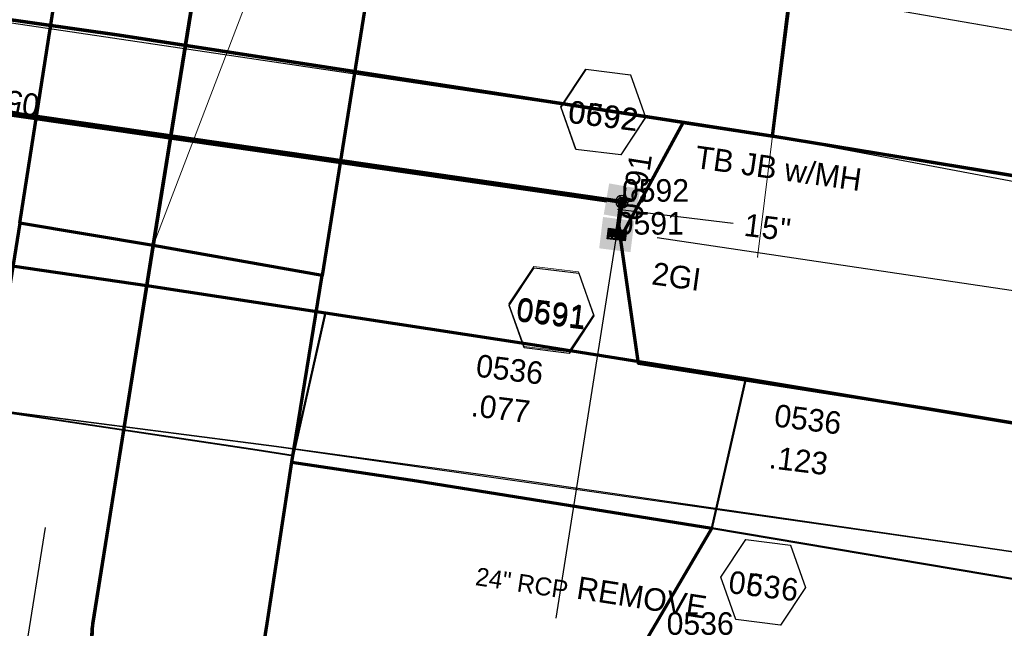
# Model space of a CAD drawing. Extents: x 1160061 to 2574774, y 200346 to 1150371.
# Tile 52 of 123: x 2483548 to 2483767, y 365757 to 365892. Entities that reach past the tile are written whole.
import ezdxf
from ezdxf.enums import TextEntityAlignment as Align

# ---------------------------------------------------------------- set-up
doc = ezdxf.new("R2010")
doc.units = 0
doc.header["$MEASUREMENT"] = 0
doc.linetypes.add('DGN Style 2', pattern=[29.296317, 17.57779, -11.718527])
for name, color, linetype, lineweight in [('Exist Plan Preparation Watershed Blue', 5, 'Continuous', 30), ('Exist Structure Minor Pipes RCP 24 Inch Text', 30, 'Continuous', 13), ('Prop Drainage Structure Box Number Symbol CELL', 9, 'Continuous', 30), ('Prop Drainage Structure Catch Basin Grate 840 03F Label', 9, 'Continuous', 30), ('Prop Drainage Structure Drop Inlet Grate 2 Wide Slots and Sag Grates 840 22 CELL', 7, 'Continuous', 30), ('Prop Drainage Structure Drop Inlet Grate 2 Wide Slots and Sag Grates 840 22 Label', 9, 'Continuous', 30), ('Prop Drainage Structure Junction Box with Manhole TB CELL', 7, 'Continuous', 30), ('Prop Drainage Structure Junction Box with Manhole TB Label', 9, 'Continuous', 30), ('Prop Drainage Structure Pipe RCP 15in Class III', 9, 'Continuous', 211), ('Prop Drainage Structure Pipe Removal Label', 9, 'Continuous', 30), ('Prop Drainage Structure Plot Symbol 20 Scale', 9, 'DGN Style 2', 13), ('Prop Drainage Structure Plot Symbol 50 Scale', 9, 'DGN Style 2', 13), ('Prop Earthen Structure Ditch Flow Line', 6, 'Rdy Ditch Special Prp', 30), ('Prop Plan Preparation Watershed Pre Construction', 131, 'Continuous', 30), ('Prop Vertical Profile Ditch Grade Median Label', 5, 'Continuous', 40)]:
    doc.layers.add(name, color=color, linetype=linetype, lineweight=lineweight)
for name, color, linetype, lineweight, plot in [('Scratch_Level_5', 6, 'Continuous', 0, False), ('Scratch_Level_6', 30, 'Continuous', 0, False), ('Scratch_Level_7', 9, 'Continuous', 0, False), ('Scratch_Level_8', 171, 'Continuous', 0, False)]:
    doc.layers.add(name, color=color, linetype=linetype, lineweight=lineweight, plot=plot)
doc.styles.add('Style-font001', font='font001.shx')
doc.styles.add('Style-font041', font='font041.shx')
doc.styles.add('Style-GEOMETRICFUTURA_211_M_L', font='GEOMETRICFUTURA_211_M_L.shx')
doc.linetypes.add('Rdy Ditch Special Prp', pattern='A,0.55,-0.2,[22,dgnlstyle-RdylsE.shx,S=0.001111,R=0,X=0,Y=0],-0.2,0.55', length=1.5)
doc.dimstyles.new('erosion_control', dxfattribs={"dimtxt": 4.99999, "dimasz": 9.99998, "dimexe": 2.499995, "dimexo": 2.499995, "dimgap": 2.499995, "dimtad": 0, "dimtih": 1, "dimtoh": 1, "dimzin": 3, "dimdsep": 46, "dimtxsty": 'Style-GEOMETRICFUTURA_211_M_L', "dimcen": 0.09, "dimaunit": 1, "dimadec": 4, "dimazin": 3, "dimtfac": 1, "dimtofl": 0, "dimtmove": 0, "dimatfit": 1, "dimfxl": 1, "dimtzin": 3, "dimlwd": 106, "dimarcsym": 0})

# ---------------------------------------------------------------- blocks, each defined once
blk = doc.blocks.new('PROP DRAINAGE STRUCTURE BOX NUMBER SYMBOL_62')
at = {"layer": 'Scratch_Level_7', "flags": 128}
blk.add_lwpolyline([(-5.000009, 8.944294), (5.000009, 8.944294), (9.47214, 0), (5.000009, -8.944294), (-5.000009, -8.944294), (-9.47214, 0), (-5.000009, 8.944294)], dxfattribs=at)
at = {"layer": 'Scratch_Level_7', "insert": (0.282585, -0.827124), "char_height": 4.99999, "attachment_point": 5, "line_spacing_factor": 0.6, "style": 'Style-GEOMETRICFUTURA_211_M_L'}
blk.add_mtext('\\T1.051;0536', dxfattribs=at)
blk = doc.blocks.new('PROP DRAINAGE STRUCTURE BOX NUMBER SYMBOL_215')
at = {"layer": 'Prop Drainage Structure Box Number Symbol CELL', "flags": 128}
blk.add_lwpolyline([(-5.000009, 8.944294), (5.000009, 8.944294), (9.47214, 0), (5.000009, -8.944294), (-5.000009, -8.944294), (-9.47214, 0), (-5.000009, 8.944294)], dxfattribs=at)
at = {"layer": 'Prop Drainage Structure Box Number Symbol CELL', "insert": (0.282585, -0.827124), "char_height": 4.99999, "attachment_point": 5, "line_spacing_factor": 0.6, "style": 'Style-GEOMETRICFUTURA_211_M_L'}
blk.add_mtext('\\T1.051;0636', dxfattribs=at)
blk = doc.blocks.new('PROP DRAINAGE STRUCTURE BOX NUMBER SYMBOL_285')
at = {"layer": 'Scratch_Level_7', "flags": 128}
blk.add_lwpolyline([(-5.000009, 8.944294), (5.000009, 8.944294), (9.47214, 0), (5.000009, -8.944294), (-5.000009, -8.944294), (-9.47214, 0), (-5.000009, 8.944294)], dxfattribs=at)
at = {"layer": 'Scratch_Level_7', "insert": (0.180312, -0.827124), "char_height": 4.99999, "attachment_point": 5, "line_spacing_factor": 0.6, "style": 'Style-GEOMETRICFUTURA_211_M_L'}
blk.add_mtext('\\T1.051;0591', dxfattribs=at)
blk = doc.blocks.new('PROP DRAINAGE STRUCTURE BOX NUMBER SYMBOL_286')
at = {"layer": 'Prop Drainage Structure Box Number Symbol CELL', "flags": 128}
blk.add_lwpolyline([(-5.000009, 8.944294), (5.000009, 8.944294), (9.47214, 0), (5.000009, -8.944294), (-5.000009, -8.944294), (-9.47214, 0), (-5.000009, 8.944294)], dxfattribs=at)
at = {"layer": 'Prop Drainage Structure Box Number Symbol CELL', "insert": (0.180312, -0.827124), "char_height": 4.99999, "attachment_point": 5, "line_spacing_factor": 0.6, "style": 'Style-GEOMETRICFUTURA_211_M_L'}
blk.add_mtext('\\T1.051;0691', dxfattribs=at)
blk = doc.blocks.new('PROP DRAINAGE STRUCTURE BOX NUMBER SYMBOL_287')
at = {"layer": 'Scratch_Level_7', "flags": 128}
blk.add_lwpolyline([(-5.000009, 8.944294), (5.000009, 8.944294), (9.47214, 0), (5.000009, -8.944294), (-5.000009, -8.944294), (-9.47214, 0), (-5.000009, 8.944294)], dxfattribs=at)
at = {"layer": 'Scratch_Level_7', "insert": (0.170464, -0.827124), "char_height": 4.99999, "attachment_point": 5, "line_spacing_factor": 0.6, "style": 'Style-GEOMETRICFUTURA_211_M_L'}
blk.add_mtext('\\T1.051;0592', dxfattribs=at)
blk = doc.blocks.new('PROP DRAINAGE STRUCTURE BOX NUMBER SYMBOL_290')
at = {"layer": 'Prop Drainage Structure Box Number Symbol CELL', "flags": 128}
blk.add_lwpolyline([(-5.000009, 8.944294), (5.000009, 8.944294), (9.47214, 0), (5.000009, -8.944294), (-5.000009, -8.944294), (-9.47214, 0), (-5.000009, 8.944294)], dxfattribs=at)
at = {"layer": 'Prop Drainage Structure Box Number Symbol CELL', "insert": (0.170464, -0.827124), "char_height": 4.99999, "attachment_point": 5, "line_spacing_factor": 0.6, "style": 'Style-GEOMETRICFUTURA_211_M_L'}
blk.add_mtext('\\T1.051;0692', dxfattribs=at)
blk = doc.blocks.new('PROP DRAINAGE STRUCTURE DROP INLET GRATE 2 WIDE SLOTS AND SAG GRATES 840 22_2')
at = {"layer": 'Prop Drainage Structure Drop Inlet Grate 2 Wide Slots and Sag Grates 840 22 CELL', "flags": 128}
for points in [[(-2, 1.16665), (2, 1.16665), (2, -1.16665), (-2, -1.16665), (-2, 1.16665)], [(-1.9375, 1.10415), (1.9375, 1.10415), (1.9375, -1.10415), (-1.9375, -1.10415), (-1.9375, 1.10415)], [(-1.9271, 1.09375), (-0.0104, 1.09375), (-0.0104, -1.09375), (-1.9271, -1.09375), (-1.9271, 1.09375)], [(-1.84377, 0.90625), (-1.01047, 0.90625), (-1.01047, 0.63545), (-1.84377, 0.63545), (-1.84377, 0.90625)], [(-1.84377, 0.52085), (-1.01047, 0.52085), (-1.01047, 0.25005), (-1.84377, 0.25005), (-1.84377, 0.52085)], [(-1.84377, 0.13545), (-1.01047, 0.13545), (-1.01047, -0.13535), (-1.84377, -0.13535), (-1.84377, 0.13545)], [(-0.92717, 0.90625), (-0.09373, 0.90625), (-0.09373, 0.63545), (-0.92717, 0.63545), (-0.92717, 0.90625)], [(-0.92717, 0.52085), (-0.09373, 0.52085), (-0.09373, 0.25005), (-0.92717, 0.25005), (-0.92717, 0.52085)], [(-0.92717, 0.13545), (-0.09373, 0.13545), (-0.09373, -0.13535), (-0.92717, -0.13535), (-0.92717, 0.13545)], [(0.0104, 1.09375), (1.9271, 1.09375), (1.9271, -1.09375), (0.0104, -1.09375), (0.0104, 1.09375)], [(0.09373, 0.63545), (0.92703, 0.63545), (0.92703, 0.90625), (0.09373, 0.90625), (0.09373, 0.63545)], [(0.09373, 0.52085), (0.92703, 0.52085), (0.92703, 0.25005), (0.09373, 0.25005), (0.09373, 0.52085)], [(0.09373, 0.13545), (0.92703, 0.13545), (0.92703, -0.13535), (0.09373, -0.13535), (0.09373, 0.13545)], [(1.01033, 0.63545), (1.84377, 0.63545), (1.84377, 0.90625), (1.01033, 0.90625), (1.01033, 0.63545)], [(1.01033, 0.52085), (1.84377, 0.52085), (1.84377, 0.25005), (1.01033, 0.25005), (1.01033, 0.52085)], [(1.01033, 0.13545), (1.84377, 0.13545), (1.84377, -0.13535), (1.01033, -0.13535), (1.01033, 0.13545)], [(-1.84377, -0.24995), (-1.01047, -0.24995), (-1.01047, -0.52075), (-1.84377, -0.52075), (-1.84377, -0.24995)], [(-1.84377, -0.63545), (-1.01047, -0.63545), (-1.01047, -0.90625), (-1.84377, -0.90625), (-1.84377, -0.63545)], [(-0.92717, -0.24995), (-0.09373, -0.24995), (-0.09373, -0.52075), (-0.92717, -0.52075), (-0.92717, -0.24995)], [(-0.92717, -0.63545), (-0.09373, -0.63545), (-0.09373, -0.90625), (-0.92717, -0.90625), (-0.92717, -0.63545)], [(0.09373, -0.24995), (0.92703, -0.24995), (0.92703, -0.52075), (0.09373, -0.52075), (0.09373, -0.24995)], [(0.09373, -0.63545), (0.92703, -0.63545), (0.92703, -0.90625), (0.09373, -0.90625), (0.09373, -0.63545)], [(1.01033, -0.24995), (1.84377, -0.24995), (1.84377, -0.52075), (1.01033, -0.52075), (1.01033, -0.24995)], [(1.01033, -0.63545), (1.84377, -0.63545), (1.84377, -0.90625), (1.01033, -0.90625), (1.01033, -0.63545)]]:
    blk.add_lwpolyline(points, dxfattribs=at)
at = {"layer": 'Prop Drainage Structure Plot Symbol 20 Scale', "extrusion": (0, 0, -1)}
blk.add_solid([(2.00004, 2.00004), (-2.00004, 2.00004), (2.00004, -2.00004), (-2.00004, -2.00004)], dxfattribs=at)
at = {"layer": 'Prop Drainage Structure Plot Symbol 50 Scale', "extrusion": (0, 0, -1)}
blk.add_solid([(3.5, 3.5), (-3.5, 3.5), (3.5, -3.5), (-3.5, -3.5)], dxfattribs=at)
blk = doc.blocks.new('PROP DRAINAGE STRUCTURE JUNCTION BOX WITH MANHOLE TB')
at = {"layer": 'Prop Drainage Structure Plot Symbol 20 Scale'}
h = blk.add_hatch(color=256, dxfattribs=at)
h.paths.add_polyline_path([(-2, -2), (-2, 2), (2, 2), (2, -2)])
edge = h.paths.add_edge_path(flags=16)
edge.add_arc((0, 0), 1.5, 0, 360)
at = {"layer": 'Prop Drainage Structure Plot Symbol 50 Scale'}
h = blk.add_hatch(color=256, dxfattribs=at)
h.paths.add_polyline_path([(-3.5, -3.5), (-3.5, 3.5), (3.5, 3.5), (3.5, -3.5)])
edge = h.paths.add_edge_path(flags=16)
edge.add_arc((0, 0), 1.5, 0, 360)
at = {"layer": 'Prop Drainage Structure Junction Box with Manhole TB CELL', "flags": 128}
for points in [[(-1.39, 0.02), (-0.99, 0.02), (-0.99, -0.02), (-1.39, -0.02)], [(-1.39, -0.02), (-0.99, -0.02), (-0.99, 0.02), (-1.39, 0.02)], [(-0.71, 1.19), (-0.51, 0.85), (-0.48, 0.87), (-0.67, 1.21)], [(-0.71, 1.19), (-0.51, 0.85), (-0.48, 0.87), (-0.67, 1.21)], [(0, 0.08), (0, 0.08)], [(0.67, 1.21), (0.48, 0.87), (0.51, 0.85), (0.71, 1.19)], [(0.67, 1.21), (0.48, 0.87), (0.51, 0.85), (0.71, 1.19)], [(1.39, 0.02), (0.99, 0.02), (0.99, -0.02), (1.39, -0.02)], [(1.39, 0.02), (0.99, 0.02), (0.99, -0.02), (1.39, -0.02)], [(-0.67, -1.21), (-0.48, -0.87), (-0.51, -0.85), (-0.71, -1.19)], [(-0.67, -1.21), (-0.48, -0.87), (-0.51, -0.85), (-0.71, -1.19)], [(0.71, -1.19), (0.51, -0.85), (0.48, -0.87), (0.67, -1.21)], [(0.71, -1.19), (0.51, -0.85), (0.48, -0.87), (0.67, -1.21)]]:
    blk.add_lwpolyline(points, dxfattribs=at)
at = {"layer": 'Prop Drainage Structure Junction Box with Manhole TB CELL', "extrusion": (0, 0, -1)}
for radius in [1.39, 0.99, 0.953, 0.87, 0.625, 0.583, 0.333, 0.291, 0.0834, 0.0416]:
    blk.add_arc((0, 0), radius, 0, 360, dxfattribs=at)

msp = doc.modelspace()

# ---------------------------------------------------------------- linework, layer by layer
at = {"layer": 'Exist Plan Preparation Watershed Blue', "color": 5, "linetype": 'Continuous', "lineweight": 70, "flags": 128}
for points in [[(2483572.56, 366001.56), (2483602.73, 365995.28), (2483577.94, 365841.73), (2483548.36, 365846.67), (2483572.56, 366001.56)], [(2483601.89, 365989.61), (2483643.02, 365982.66), (2483634.18, 365952.12), (2483629.36, 365922.2), (2483615.4, 365835.08), (2483577.94, 365841.73), (2483589.1, 365911.13), (2483594.11, 365942.29), (2483598.15, 365967.42), (2483601.89, 365989.61)], [(2483722.58, 365923.08), (2483642.56, 365936.37), (2483516.43, 365955.14), (2483442.04, 365965.51), (2483381.49, 365973.56), (2483365.97, 365975.57), (2483363.26, 365965.35), (2483368.5, 365916.45), (2483439.35, 365907.02), (2483570.4, 365888.4), (2483715.34, 365866), (2483722.58, 365923.08)], [(2483721.19, 365913.7), (2483722.58, 365923.08), (2483778, 365914.07), (2483860.93, 365900.49), (2483946.45, 365886.47), (2483941.17, 365875.45), (2483919.06, 365832.3), (2483836.92, 365845.93), (2483775.82, 365856.1), (2483715.34, 365866), (2483721.19, 365913.7)], [(2483422.03, 365882.26), (2483429.83, 365853.82), (2483502.49, 365843.64), (2483577.01, 365832.82), (2483662.55, 365819.72), (2483709.43, 365812.26), (2483914.16, 365778.16), (2483926.68, 365800.41), (2483929.77, 365817.35), (2483924.49, 365831.4), (2483715.34, 365866), (2483570.4, 365888.4), (2483439.35, 365907.02), (2483422.03, 365882.26)], [(2483914.16, 365778.16), (2483749.49, 365805.55), (2483685.63, 365815.6), (2483681.63, 365843.46), (2483695.57, 365869.04), (2483715.51, 365866), (2483776, 365856.07), (2483815.27, 365849.5), (2483924.49, 365831.4), (2483929.77, 365817.35), (2483926.68, 365800.41), (2483914.16, 365778.16)], [(2483577.94, 365841.73), (2483548.36, 365846.67), (2483538.23, 365783.82), (2483537.81, 365781.59), (2483530.29, 365742.02), (2483527.18, 365728.33), (2483563.08, 365727.32), (2483564.38, 365756.64), (2483577.94, 365841.73)], [(2483564.45, 365757.81), (2483563.08, 365727.32), (2483561.38, 365700.26), (2483558.02, 365677.77), (2483586.93, 365669.31), (2483589.55, 365668.81), (2483592.45, 365689.95), (2483592.66, 365691.39), (2483599.26, 365733.17), (2483603.22, 365757.87), (2483608.7, 365793.65), (2483615.4, 365835.08), (2483577.94, 365841.73), (2483564.45, 365757.81)], [(2483701.93, 365779.03), (2483687.42, 365754.37), (2483685.65, 365750.39), (2483669.52, 365672.45), (2483592.66, 365691.39), (2483598.76, 365730.15), (2483600.6, 365741.42), (2483603.22, 365757.87), (2483608.7, 365793.65), (2483636.43, 365789.54), (2483701.93, 365779.03)]]:
    msp.add_lwpolyline(points, close=True, dxfattribs=at)
at = {"layer": 'Exist Plan Preparation Watershed Blue', "lineweight": 40, "flags": 128}
for points in [[(2483414.97, 365855.76), (2483491.41, 365845.27), (2483576.49, 365832.9), (2483616.18, 365826.9), (2483608.97, 365795.11), (2483600.99, 365796.34), (2483541.65, 365805.2), (2483541.47, 365803.73), (2483514.25, 365807.5), (2483463.1, 365813.37), (2483417.02, 365818.06), (2483402.45, 365819.09), (2483414.97, 365855.76)], [(2483616.18, 365826.9), (2483709.43, 365812.26), (2483701.93, 365779.03), (2483608.7, 365793.65), (2483616.18, 365826.9)], [(2483709.43, 365812.26), (2483854.74, 365788.17), (2483864.3, 365751.67), (2483701.93, 365779.03), (2483709.43, 365812.26)], [(2483701.93, 365779.03), (2483864.3, 365751.67), (2483869.75, 365730.85), (2483824.14, 365718.73), (2483818.06, 365715.93), (2483770.96, 365687.7), (2483750.07, 365670.65), (2483728.54, 365653.08), (2483669.52, 365672.45), (2483685.65, 365750.39), (2483687.42, 365754.37), (2483701.93, 365779.03)]]:
    msp.add_lwpolyline(points, close=True, dxfattribs=at)
at = {"layer": 'Prop Drainage Structure Pipe RCP 15in Class III'}
for p, q in [((2483678.58, 365851.77), (2483422.9, 365888.6)), ((2483680.89, 365844.29), (2483681.76, 365851.35))]:
    msp.add_line(p, q, dxfattribs=at)
at = {"layer": 'Prop Earthen Structure Ditch Flow Line', "linetype": 'Rdy Ditch Special Prp', "ltscale": 50}
msp.add_line((2483878.77, 365815.44), (2483689.78, 365843.42), dxfattribs=at)
at = {"layer": 'Prop Plan Preparation Watershed Pre Construction', "color": 200, "flags": 128}
for points in [[(2483368.5, 365916.45), (2483570.4, 365888.4), (2483715.34, 365866), (2483722.58, 365923.08), (2483666.64, 365957.15), (2483666.37, 365999.38), (2483651.76, 366096.26), (2483647.44, 366117.17), (2483615.03, 366211.29), (2483605.85, 366221.12), (2483544.78, 366278.49)], [(2484096.61, 365715.8), (2484040.14, 365724.59), (2483991.29, 365736.69), (2483952.78, 365744.85), (2483878.46, 365757.12), (2483838.82, 365763.53), (2483756.63, 365775.55), (2483653.85, 365790.49), (2483605.26, 365797.14), (2483456.15, 365816.45)]]:
    msp.add_lwpolyline(points, dxfattribs=at)
at = {"layer": 'Prop Plan Preparation Watershed Pre Construction', "color": 191, "flags": 128}
for points in [[(2483908.05, 366048.33), (2483880.14, 366104.67), (2483826.02, 366076.77), (2483763.06, 366025.31), (2483729.3, 365991.41), (2483722.58, 365923.08), (2483719.28, 365898.12), (2483780.56, 365887.42), (2483877.6, 365871), (2483904.04, 365926.52), (2483904.04, 365926.52), (2483903.32, 365957.38), (2483902.04, 365985.57), (2483898.71, 366038.02), (2483908.05, 366048.33)], [(2484046.67, 365841.63), (2484042.28, 365808.75), (2483937.26, 365825.88), (2483865.45, 365837.67), (2483715.34, 365866), (2483719.28, 365898.12), (2484046.67, 365841.63)]]:
    msp.add_lwpolyline(points, close=True, dxfattribs=at)
at = {"layer": 'Prop Plan Preparation Watershed Pre Construction', "color": 200, "flags": 128}
msp.add_lwpolyline([(2482122.74, 366066.82), (2482118.36, 366011.95), (2482871.97, 365923.41), (2482842.89, 365880.62), (2483010.79, 365865.86), (2483048.19, 365861.65), (2483192.34, 365847.94), (2483296.51, 365836.9), (2483403.77, 365823.28), (2483605.26, 365797.14), (2483756.63, 365775.55), (2483838.82, 365763.53), (2483952.78, 365744.85), (2484040.14, 365724.59), (2484096.61, 365715.8), (2484109.76, 365800.29), (2483919.06, 365832.3), (2483715.34, 365866), (2483439.35, 365907.02), (2483368.5, 365916.45), (2482482.15, 366025.78), (2482293.49, 366048), (2482122.74, 366066.82)], close=True, dxfattribs=at)
at = {"layer": 'Prop Vertical Profile Ditch Grade Median Label', "lineweight": 0}
for p, q in [((2483712.05, 365839.18), (2483758.13, 366214.63)), ((2483691.2, 366138.3), (2483577.94, 365841.73)), ((2483578.38, 365844.47), (2483579, 365849.04))]:
    msp.add_line(p, q, dxfattribs=at)
msp.add_point((2483712.05, 365839.18), dxfattribs=at)
at = {"layer": 'Scratch_Level_5', "lineweight": 30}
for p, q in [((2483667.33, 365759.05), (2483680.8, 365844.17)), ((2483549.52, 365750.97), (2483554.05, 365779.18))]:
    msp.add_line(p, q, dxfattribs=at)
at = {"layer": 'Scratch_Level_8', "lineweight": 120}
for p, q in [((2483681.96, 365851.47), (2483422.52, 365889.12)), ((2483680.8, 365844.17), (2483681.96, 365851.47))]:
    msp.add_line(p, q, dxfattribs=at)

# ---------------------------------------------------------------- block references
at = {"layer": 'Prop Drainage Structure Box Number Symbol CELL', "rotation": 353.002296}
for name, p in [('PROP DRAINAGE STRUCTURE BOX NUMBER SYMBOL_290', (2483677.8, 365871.35)), ('PROP DRAINAGE STRUCTURE BOX NUMBER SYMBOL_286', (2483666.34, 365827.31)), ('PROP DRAINAGE STRUCTURE BOX NUMBER SYMBOL_215', (2483713.28, 365767.02))]:
    msp.add_blockref(name, p, dxfattribs=at)
at = {"layer": 'Prop Drainage Structure Plot Symbol 20 Scale', "rotation": 170}
msp.add_blockref('PROP DRAINAGE STRUCTURE JUNCTION BOX WITH MANHOLE TB', (2483681.96, 365851.47), dxfattribs=at)
at = {"layer": 'Prop Drainage Structure Plot Symbol 50 Scale', "rotation": 173}
msp.add_blockref('PROP DRAINAGE STRUCTURE DROP INLET GRATE 2 WIDE SLOTS AND SAG GRATES 840 22_2', (2483680.8, 365844.17), dxfattribs=at)
at = {"layer": 'Scratch_Level_7', "rotation": 353.002296}
for name, p in [('PROP DRAINAGE STRUCTURE BOX NUMBER SYMBOL_287', (2483677.88, 365871.32)), ('PROP DRAINAGE STRUCTURE BOX NUMBER SYMBOL_285', (2483666.28, 365827.63)), ('PROP DRAINAGE STRUCTURE BOX NUMBER SYMBOL_62', (2483713.28, 365767.02))]:
    msp.add_blockref(name, p, dxfattribs=at)

# ---------------------------------------------------------------- texts
at = {"layer": 'Exist Structure Minor Pipes RCP 24 Inch Text', "style": 'Style-font001'}
msp.add_text('24" RCP', height=4, rotation=351.3123, dxfattribs=at).set_placement((2483659.75, 365766.85), align=Align.MIDDLE_CENTER)
at = {"layer": 'Prop Drainage Structure Catch Basin Grate 840 03F Label', "insert": (2483709.13, 365846.37), "char_height": 5, "attachment_point": 4, "rotation": 353.0023, "line_spacing_factor": 0.9, "style": 'Style-GEOMETRICFUTURA_211_M_L'}
msp.add_mtext('\\T1.062;15" ', dxfattribs=at)
at = {"layer": 'Prop Drainage Structure Drop Inlet Grate 2 Wide Slots and Sag Grates 840 22 Label', "style": 'Style-GEOMETRICFUTURA_211_M_L'}
msp.add_text('2GI', height=5, rotation=352.0016, dxfattribs=at).set_placement((2483694.05, 365834.88), align=Align.MIDDLE_CENTER)
at = {"layer": 'Prop Drainage Structure Junction Box with Manhole TB Label', "style": 'Style-GEOMETRICFUTURA_211_M_L'}
msp.add_text('TB JB w/MH', height=5, rotation=352.0016, dxfattribs=at).set_placement((2483716.67, 365858.87), align=Align.MIDDLE_CENTER)
at = {"layer": 'Prop Drainage Structure Pipe Removal Label', "style": 'Style-GEOMETRICFUTURA_211_M_L'}
msp.add_text('REMOVE', height=5, rotation=351.1168, dxfattribs=at).set_placement((2483672.43, 365768.38), align=Align.TOP_LEFT)
at = {"layer": 'Scratch_Level_6', "style": 'Style-GEOMETRICFUTURA_211_M_L'}
for s, p in [('0536', (2483649.97, 365817.65)), ('.077', (2483648.89, 365808.88)), ('0536', (2483716.14, 365806.58)), ('.123', (2483715, 365797.33))]:
    msp.add_text(s, height=5, rotation=353.0023, dxfattribs=at).set_placement(p, align=Align.TOP_LEFT)
at = {"layer": 'Scratch_Level_8', "linetype": 'Continuous', "lineweight": 30, "style": 'Style-font041'}
for s, rotation, p in [('0592', 171.7419, (2483552.24, 365870.29)), ('0591', 81.0052, (2483681.38, 365847.82))]:
    msp.add_text(s, height=5, rotation=rotation, dxfattribs=at).set_placement(p, align=Align.TOP_LEFT)
at = {"layer": 'Scratch_Level_8', "linetype": 'Continuous', "style": 'Style-font041'}
for s, p in [('0592', (2483681.96, 365856.47)), ('0591', (2483680.8, 365849.17)), ('0536', (2483691.87, 365760.38))]:
    msp.add_text(s, height=5, dxfattribs=at).set_placement(p, align=Align.TOP_LEFT)

# ---------------------------------------------------------------- leaders
at = {"layer": 'Prop Drainage Structure Catch Basin Grate 840 03F Label'}
msp.add_leader([(2483681, 365849.82), (2483706.65, 365846.67)], dimstyle='erosion_control', override={"dimtxt": 5, "dimasz": 5, "dimgap": 0, "dimlwd": -2}, dxfattribs=at)

doc.saveas('drawing.dxf')
